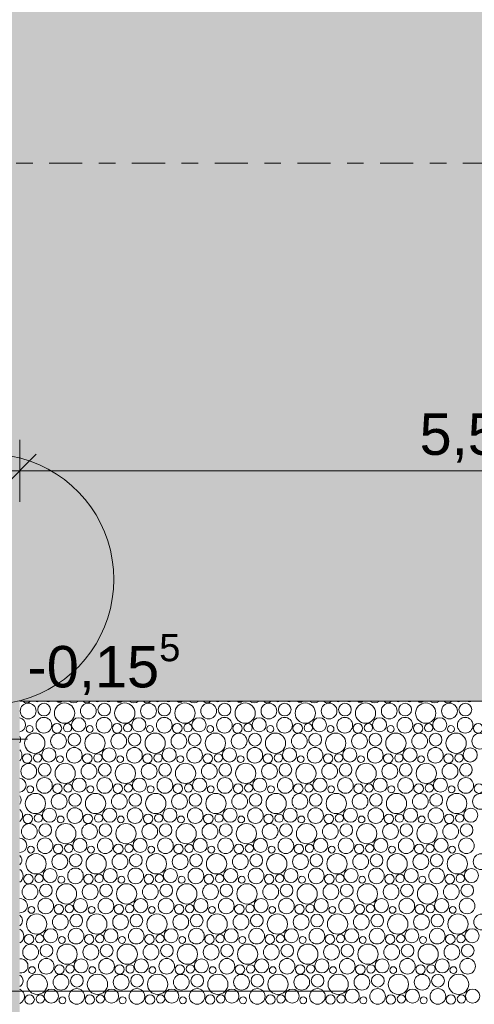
# Model space of a CAD drawing. Header units: metres. Extents: x -167 to 338, y -186 to 508.
# Tile 162 of 256: x 66.66 to 69.41, y 43.92 to 49.87. Entities that reach past the tile are written whole.
import ezdxf

# ---------------------------------------------------------------- set-up
doc = ezdxf.new("R2010")
doc.units = ezdxf.units.M
doc.header["$MEASUREMENT"] = 0
for name, pattern in [('LINE_LT_20', [11, 2, -0.9, 0.1, -0.9, 4, -1, 2, -0.1]), ('Raster', [0.4, 0.2, -0.1, 0, -0.1]), ('Öffnungslinie Tür Fenster', [0.23, 0.15, -0.08])]:
    doc.linetypes.add(name, pattern=pattern)
for name, color, linetype in [('60 Gelände 2D Übersicht', 7, 'Continuous'), ('60 Grenzen', 7, 'Continuous'), ('60 Stellplätze', 7, 'Continuous'), ('94 Genehmigungsplanung Bemaßung', 7, 'Continuous'), ('PB-L-Baugrenze', 7, 'Continuous')]:
    doc.layers.add(name, color=color, linetype=linetype)
doc.styles.add('ERSTELLTER_STIL_1', font='arial.ttf')
doc.dimstyles.new('ERSTELLTER_STIL__1', dxfattribs={"dimtxt": 0.25, "dimasz": 0.19, "dimexe": 0.18, "dimexo": 0.1, "dimgap": 0, "dimtad": 1, "dimtih": 1, "dimtoh": 1, "dimzin": 0, "dimdsep": 46, "dimtxsty": 'ERSTELLTER_STIL_1', "dimblk": 'ARROWHEAD_6', "dimblk1": 'ARROWHEAD_6', "dimblk2": 'ARROWHEAD_6', "dimcen": 0.09, "dimclrd": 7, "dimclre": 7, "dimclrt": 7, "dimazin": 0, "dimtfac": 1, "dimtdec": 4, "dimtmove": 0, "dimatfit": 3, "dimfxl": 1, "dimtolj": 1, "dimtzin": 0, "dimarcsym": 0})

# ---------------------------------------------------------------- blocks, each defined once
blk = doc.blocks.new('*X43', base_point=(27236.1321, 33357.279))
at = {"layer": '60 Gelände 2D Übersicht', "color": 9, "linetype": 'Continuous', "lineweight": 18}
for centre, radius in [((66.7146, 45.6911), 0.0477), ((66.8106, 45.6999), 0.0384), ((66.9347, 45.6786), 0.0612), ((67.0783, 45.6911), 0.0477), ((67.1743, 45.6999), 0.0384), ((67.2984, 45.6786), 0.0612), ((67.442, 45.6911), 0.0477), ((67.538, 45.6999), 0.0384), ((67.6621, 45.6786), 0.0612), ((67.8057, 45.6911), 0.0477), ((67.9017, 45.6999), 0.0384), ((68.0258, 45.6786), 0.0612), ((68.1694, 45.6911), 0.0477), ((68.2654, 45.6999), 0.0384), ((68.3895, 45.6786), 0.0612), ((68.5331, 45.6911), 0.0477), ((68.6291, 45.6999), 0.0384), ((68.7532, 45.6786), 0.0612), ((68.8968, 45.6911), 0.0477), ((68.9928, 45.6999), 0.0384), ((69.1169, 45.6786), 0.0612), ((69.2605, 45.6911), 0.0477), ((69.3565, 45.6999), 0.0384), ((66.8096, 45.6055), 0.0473), ((66.8886, 45.5864), 0.0286), ((66.9524, 45.59), 0.0251), ((67.0198, 45.6077), 0.0426), ((67.1733, 45.6055), 0.0473), ((67.2523, 45.5864), 0.0286), ((67.3161, 45.59), 0.0251), ((67.3835, 45.6077), 0.0426), ((67.537, 45.6055), 0.0473), ((67.616, 45.5864), 0.0286), ((67.6798, 45.59), 0.0251), ((67.7472, 45.6077), 0.0426), ((67.9007, 45.6055), 0.0473), ((67.9797, 45.5864), 0.0286), ((68.0436, 45.59), 0.0251), ((68.1109, 45.6077), 0.0426), ((68.2644, 45.6055), 0.0473), ((68.3434, 45.5864), 0.0286), ((68.4073, 45.59), 0.0251), ((68.4746, 45.6077), 0.0426), ((68.6281, 45.6055), 0.0473), ((68.7071, 45.5864), 0.0286), ((68.771, 45.59), 0.0251), ((68.8383, 45.6077), 0.0426), ((68.9918, 45.6055), 0.0473), ((69.0709, 45.5864), 0.0286), ((69.1347, 45.59), 0.0251), ((69.2021, 45.6077), 0.0426), ((69.3555, 45.6055), 0.0473), ((69.4346, 45.5864), 0.0286), ((66.7547, 45.4966), 0.0612), ((66.7235, 45.5823), 0.0207), ((66.8983, 45.5091), 0.0477), ((66.9943, 45.5179), 0.0384), ((67.1184, 45.4966), 0.0612), ((67.0872, 45.5823), 0.0207), ((67.262, 45.5091), 0.0477), ((67.358, 45.5179), 0.0384), ((67.4821, 45.4966), 0.0612), ((67.4509, 45.5823), 0.0207), ((67.6257, 45.5091), 0.0477), ((67.7217, 45.5179), 0.0384), ((67.8458, 45.4966), 0.0612), ((67.8146, 45.5823), 0.0207), ((67.9894, 45.5091), 0.0477), ((68.0854, 45.5179), 0.0384), ((68.2095, 45.4966), 0.0612), ((68.1783, 45.5823), 0.0207), ((68.3531, 45.5091), 0.0477), ((68.4491, 45.5179), 0.0384), ((68.5732, 45.4966), 0.0612), ((68.542, 45.5823), 0.0207), ((68.7168, 45.5091), 0.0477), ((68.8128, 45.5179), 0.0384), ((68.9369, 45.4966), 0.0612), ((68.9057, 45.5823), 0.0207), ((69.0805, 45.5091), 0.0477), ((69.1765, 45.5179), 0.0384), ((69.3007, 45.4966), 0.0612), ((69.2694, 45.5823), 0.0207), ((69.4442, 45.5091), 0.0477), ((66.7086, 45.4044), 0.0286), ((66.7724, 45.408), 0.0251), ((66.8398, 45.4257), 0.0426), ((66.9933, 45.4235), 0.0473), ((67.0723, 45.4044), 0.0286), ((67.1361, 45.408), 0.0251), ((67.2035, 45.4257), 0.0426), ((67.357, 45.4235), 0.0473), ((67.436, 45.4044), 0.0286), ((67.4998, 45.408), 0.0251), ((67.5672, 45.4257), 0.0426), ((67.7207, 45.4235), 0.0473), ((67.7997, 45.4044), 0.0286), ((67.8636, 45.408), 0.0251), ((67.9309, 45.4257), 0.0426), ((68.0844, 45.4235), 0.0473), ((68.1634, 45.4044), 0.0286), ((68.2273, 45.408), 0.0251), ((68.2946, 45.4257), 0.0426), ((68.4481, 45.4235), 0.0473), ((68.5271, 45.4044), 0.0286), ((68.591, 45.408), 0.0251), ((68.6583, 45.4257), 0.0426), ((68.8118, 45.4235), 0.0473), ((68.8909, 45.4044), 0.0286), ((68.9547, 45.408), 0.0251), ((69.0221, 45.4257), 0.0426), ((69.1755, 45.4235), 0.0473), ((69.2546, 45.4044), 0.0286), ((69.3184, 45.408), 0.0251), ((69.3858, 45.4257), 0.0426), ((66.7183, 45.3271), 0.0477), ((66.8143, 45.3359), 0.0384), ((66.9384, 45.3146), 0.0612), ((66.9072, 45.4003), 0.0207), ((67.082, 45.3271), 0.0477), ((67.178, 45.3359), 0.0384), ((67.3021, 45.3146), 0.0612), ((67.2709, 45.4003), 0.0207), ((67.4457, 45.3271), 0.0477), ((67.5417, 45.3359), 0.0384), ((67.6658, 45.3146), 0.0612), ((67.6346, 45.4003), 0.0207), ((67.8094, 45.3271), 0.0477), ((67.9054, 45.3359), 0.0384), ((68.0295, 45.3146), 0.0612), ((67.9983, 45.4003), 0.0207), ((68.1731, 45.3271), 0.0477), ((68.2691, 45.3359), 0.0384), ((68.3932, 45.3146), 0.0612), ((68.362, 45.4003), 0.0207), ((68.5368, 45.3271), 0.0477), ((68.6328, 45.3359), 0.0384), ((68.7569, 45.3146), 0.0612), ((68.7257, 45.4003), 0.0207), ((68.9005, 45.3271), 0.0477), ((68.9965, 45.3359), 0.0384), ((69.1207, 45.3146), 0.0612), ((69.0894, 45.4003), 0.0207), ((69.2642, 45.3271), 0.0477), ((69.3603, 45.3359), 0.0384), ((66.8133, 45.2415), 0.0473), ((66.8923, 45.2224), 0.0286), ((66.9561, 45.226), 0.0251), ((67.0235, 45.2437), 0.0426), ((67.177, 45.2415), 0.0473), ((67.256, 45.2224), 0.0286), ((67.3198, 45.226), 0.0251), ((67.3872, 45.2437), 0.0426), ((67.5407, 45.2415), 0.0473), ((67.6197, 45.2224), 0.0286), ((67.6836, 45.226), 0.0251), ((67.7509, 45.2437), 0.0426), ((67.9044, 45.2415), 0.0473), ((67.9834, 45.2224), 0.0286), ((68.0473, 45.226), 0.0251), ((68.1146, 45.2437), 0.0426), ((68.2681, 45.2415), 0.0473), ((68.3471, 45.2224), 0.0286), ((68.411, 45.226), 0.0251), ((68.4783, 45.2437), 0.0426), ((68.6318, 45.2415), 0.0473), ((68.7109, 45.2224), 0.0286), ((68.7747, 45.226), 0.0251), ((68.8421, 45.2437), 0.0426), ((68.9955, 45.2415), 0.0473), ((69.0746, 45.2224), 0.0286), ((69.1384, 45.226), 0.0251), ((69.2058, 45.2437), 0.0426), ((69.3592, 45.2415), 0.0473), ((69.4383, 45.2224), 0.0286), ((66.7584, 45.1326), 0.0612), ((66.7272, 45.2183), 0.0207), ((66.902, 45.1451), 0.0477), ((66.998, 45.1539), 0.0384), ((67.1221, 45.1326), 0.0612), ((67.0909, 45.2183), 0.0207), ((67.2657, 45.1451), 0.0477), ((67.3617, 45.1539), 0.0384), ((67.4858, 45.1326), 0.0612), ((67.4546, 45.2183), 0.0207), ((67.6294, 45.1451), 0.0477), ((67.7254, 45.1539), 0.0384), ((67.8495, 45.1326), 0.0612), ((67.8183, 45.2183), 0.0207), ((67.9931, 45.1451), 0.0477), ((68.0891, 45.1539), 0.0384), ((68.2132, 45.1326), 0.0612), ((68.182, 45.2183), 0.0207), ((68.3568, 45.1451), 0.0477), ((68.4528, 45.1539), 0.0384), ((68.5769, 45.1326), 0.0612), ((68.5457, 45.2183), 0.0207), ((68.7205, 45.1451), 0.0477), ((68.8165, 45.1539), 0.0384), ((68.9407, 45.1326), 0.0612), ((68.9094, 45.2183), 0.0207), ((69.0842, 45.1451), 0.0477), ((69.1803, 45.1539), 0.0384), ((69.3044, 45.1326), 0.0612), ((69.2731, 45.2183), 0.0207), ((69.4479, 45.1451), 0.0477), ((66.8435, 45.0617), 0.0426), ((66.997, 45.0596), 0.0473), ((67.2072, 45.0617), 0.0426), ((67.3607, 45.0596), 0.0473), ((67.5709, 45.0617), 0.0426), ((67.7244, 45.0596), 0.0473), ((67.9346, 45.0617), 0.0426), ((68.0881, 45.0596), 0.0473), ((68.2983, 45.0617), 0.0426), ((68.4518, 45.0596), 0.0473), ((68.6621, 45.0617), 0.0426), ((68.8155, 45.0596), 0.0473), ((69.0258, 45.0617), 0.0426), ((69.1792, 45.0596), 0.0473), ((69.3895, 45.0617), 0.0426), ((66.7123, 45.0404), 0.0286), ((66.7761, 45.044), 0.0251), ((66.9109, 45.0363), 0.0207), ((67.076, 45.0404), 0.0286), ((67.1398, 45.044), 0.0251), ((67.2746, 45.0363), 0.0207), ((67.4397, 45.0404), 0.0286), ((67.5036, 45.044), 0.0251), ((67.6383, 45.0363), 0.0207), ((67.8034, 45.0404), 0.0286), ((67.8673, 45.044), 0.0251), ((68.002, 45.0363), 0.0207), ((68.1671, 45.0404), 0.0286), ((68.231, 45.044), 0.0251), ((68.3657, 45.0363), 0.0207), ((68.5309, 45.0404), 0.0286), ((68.5947, 45.044), 0.0251), ((68.7294, 45.0363), 0.0207), ((68.8946, 45.0404), 0.0286), ((68.9584, 45.044), 0.0251), ((69.0931, 45.0363), 0.0207), ((69.2583, 45.0404), 0.0286), ((69.3221, 45.044), 0.0251), ((66.722, 44.9631), 0.0477), ((66.818, 44.9719), 0.0384), ((66.9421, 44.9506), 0.0612), ((67.0857, 44.9631), 0.0477), ((67.1817, 44.9719), 0.0384), ((67.3058, 44.9506), 0.0612), ((67.4494, 44.9631), 0.0477), ((67.5454, 44.9719), 0.0384), ((67.6695, 44.9506), 0.0612), ((67.8131, 44.9631), 0.0477), ((67.9091, 44.9719), 0.0384), ((68.0332, 44.9506), 0.0612), ((68.1768, 44.9631), 0.0477), ((68.2728, 44.9719), 0.0384), ((68.3969, 44.9506), 0.0612), ((68.5405, 44.9631), 0.0477), ((68.6365, 44.9719), 0.0384), ((68.7607, 44.9506), 0.0612), ((68.9042, 44.9631), 0.0477), ((69.0003, 44.9719), 0.0384), ((69.1244, 44.9506), 0.0612), ((69.2679, 44.9631), 0.0477), ((69.364, 44.9719), 0.0384), ((66.817, 44.8776), 0.0473), ((67.0272, 44.8797), 0.0426), ((67.1807, 44.8776), 0.0473), ((67.3909, 44.8797), 0.0426), ((67.5444, 44.8776), 0.0473), ((67.7546, 44.8797), 0.0426), ((67.9081, 44.8776), 0.0473), ((68.1183, 44.8797), 0.0426), ((68.2718, 44.8776), 0.0473), ((68.4821, 44.8797), 0.0426), ((68.6355, 44.8776), 0.0473), ((68.8458, 44.8797), 0.0426), ((68.9992, 44.8776), 0.0473), ((69.2095, 44.8797), 0.0426), ((69.3629, 44.8776), 0.0473), ((66.7309, 44.8543), 0.0207), ((66.896, 44.8584), 0.0286), ((66.9598, 44.862), 0.0251), ((67.0946, 44.8543), 0.0207), ((67.2597, 44.8584), 0.0286), ((67.3236, 44.862), 0.0251), ((67.4583, 44.8543), 0.0207), ((67.6234, 44.8584), 0.0286), ((67.6873, 44.862), 0.0251), ((67.822, 44.8543), 0.0207), ((67.9871, 44.8584), 0.0286), ((68.051, 44.862), 0.0251), ((68.1857, 44.8543), 0.0207), ((68.3509, 44.8584), 0.0286), ((68.4147, 44.862), 0.0251), ((68.5494, 44.8543), 0.0207), ((68.7146, 44.8584), 0.0286), ((68.7784, 44.862), 0.0251), ((68.9131, 44.8543), 0.0207), ((69.0783, 44.8584), 0.0286), ((69.1421, 44.862), 0.0251), ((69.2768, 44.8543), 0.0207), ((66.7621, 44.7686), 0.0612), ((66.9057, 44.7811), 0.0477), ((67.0017, 44.7899), 0.0384), ((67.1258, 44.7686), 0.0612), ((67.2694, 44.7811), 0.0477), ((67.3654, 44.7899), 0.0384), ((67.4895, 44.7686), 0.0612), ((67.6331, 44.7811), 0.0477), ((67.7291, 44.7899), 0.0384), ((67.8532, 44.7686), 0.0612), ((67.9968, 44.7811), 0.0477), ((68.0928, 44.7899), 0.0384), ((68.2169, 44.7686), 0.0612), ((68.3605, 44.7811), 0.0477), ((68.4565, 44.7899), 0.0384), ((68.5807, 44.7686), 0.0612), ((68.7242, 44.7811), 0.0477), ((68.8203, 44.7899), 0.0384), ((68.9444, 44.7686), 0.0612), ((69.0879, 44.7811), 0.0477), ((69.184, 44.7899), 0.0384), ((69.3081, 44.7686), 0.0612), ((69.4516, 44.7811), 0.0477), ((66.8472, 44.6977), 0.0426), ((67.0007, 44.6956), 0.0473), ((67.2109, 44.6977), 0.0426), ((67.3644, 44.6956), 0.0473), ((67.5746, 44.6977), 0.0426), ((67.7281, 44.6956), 0.0473), ((67.9383, 44.6977), 0.0426), ((68.0918, 44.6956), 0.0473), ((68.3021, 44.6977), 0.0426), ((68.4555, 44.6956), 0.0473), ((68.6658, 44.6977), 0.0426), ((68.8192, 44.6956), 0.0473), ((69.0295, 44.6977), 0.0426), ((69.1829, 44.6956), 0.0473), ((69.3932, 44.6977), 0.0426), ((66.716, 44.6765), 0.0286), ((66.7798, 44.68), 0.0251), ((66.9146, 44.6723), 0.0207), ((67.0797, 44.6765), 0.0286), ((67.1436, 44.68), 0.0251), ((67.2783, 44.6723), 0.0207), ((67.4434, 44.6765), 0.0286), ((67.5073, 44.68), 0.0251), ((67.642, 44.6723), 0.0207), ((67.8071, 44.6765), 0.0286), ((67.871, 44.68), 0.0251), ((68.0057, 44.6723), 0.0207), ((68.1709, 44.6765), 0.0286), ((68.2347, 44.68), 0.0251), ((68.3694, 44.6723), 0.0207), ((68.5346, 44.6765), 0.0286), ((68.5984, 44.68), 0.0251), ((68.7331, 44.6723), 0.0207), ((68.8983, 44.6765), 0.0286), ((68.9621, 44.68), 0.0251), ((69.0968, 44.6723), 0.0207), ((69.262, 44.6765), 0.0286), ((69.3258, 44.68), 0.0251), ((66.7257, 44.5991), 0.0477), ((66.8217, 44.6079), 0.0384), ((66.9458, 44.5866), 0.0612), ((67.0894, 44.5991), 0.0477), ((67.1854, 44.6079), 0.0384), ((67.3095, 44.5866), 0.0612), ((67.4531, 44.5991), 0.0477), ((67.5491, 44.6079), 0.0384), ((67.6732, 44.5866), 0.0612), ((67.8168, 44.5991), 0.0477), ((67.9128, 44.6079), 0.0384), ((68.0369, 44.5866), 0.0612), ((68.1805, 44.5991), 0.0477), ((68.2765, 44.6079), 0.0384), ((68.4007, 44.5866), 0.0612), ((68.5442, 44.5991), 0.0477), ((68.6403, 44.6079), 0.0384), ((68.7644, 44.5866), 0.0612), ((68.9079, 44.5991), 0.0477), ((69.004, 44.6079), 0.0384), ((69.1281, 44.5866), 0.0612), ((69.2716, 44.5991), 0.0477), ((69.3677, 44.6079), 0.0384), ((66.8207, 44.5136), 0.0473), ((67.0309, 44.5157), 0.0426), ((67.1844, 44.5136), 0.0473), ((67.3946, 44.5157), 0.0426), ((67.5481, 44.5136), 0.0473), ((67.7583, 44.5157), 0.0426), ((67.9118, 44.5136), 0.0473), ((68.1221, 44.5157), 0.0426), ((68.2755, 44.5136), 0.0473), ((68.4858, 44.5157), 0.0426), ((68.6392, 44.5136), 0.0473), ((68.8495, 44.5157), 0.0426), ((69.0029, 44.5136), 0.0473), ((69.2132, 44.5157), 0.0426), ((69.3667, 44.5136), 0.0473), ((66.7346, 44.4903), 0.0207), ((66.8997, 44.4945), 0.0286), ((66.9636, 44.498), 0.0251), ((67.0983, 44.4903), 0.0207), ((67.2634, 44.4945), 0.0286), ((67.3273, 44.498), 0.0251), ((67.462, 44.4903), 0.0207), ((67.6271, 44.4945), 0.0286), ((67.691, 44.498), 0.0251), ((67.8257, 44.4903), 0.0207), ((67.9909, 44.4945), 0.0286), ((68.0547, 44.498), 0.0251), ((68.1894, 44.4903), 0.0207), ((68.3546, 44.4945), 0.0286), ((68.4184, 44.498), 0.0251), ((68.5531, 44.4903), 0.0207), ((68.7183, 44.4945), 0.0286), ((68.7821, 44.498), 0.0251), ((68.9168, 44.4903), 0.0207), ((69.082, 44.4945), 0.0286), ((69.1458, 44.498), 0.0251), ((69.2805, 44.4903), 0.0207), ((66.7658, 44.4047), 0.0612), ((66.9094, 44.4171), 0.0477), ((67.0054, 44.4259), 0.0384), ((67.1295, 44.4047), 0.0612), ((67.2731, 44.4171), 0.0477), ((67.3691, 44.4259), 0.0384), ((67.4932, 44.4047), 0.0612), ((67.6368, 44.4171), 0.0477), ((67.7328, 44.4259), 0.0384), ((67.8569, 44.4047), 0.0612), ((68.0005, 44.4171), 0.0477), ((68.0965, 44.4259), 0.0384), ((68.2207, 44.4047), 0.0612), ((68.3642, 44.4171), 0.0477), ((68.4603, 44.4259), 0.0384), ((68.5844, 44.4047), 0.0612), ((68.7279, 44.4171), 0.0477), ((68.824, 44.4259), 0.0384), ((68.9481, 44.4047), 0.0612), ((69.0916, 44.4171), 0.0477), ((69.1877, 44.4259), 0.0384), ((69.3118, 44.4047), 0.0612), ((69.4553, 44.4171), 0.0477), ((66.8509, 44.3337), 0.0426), ((67.0044, 44.3316), 0.0473), ((67.2146, 44.3337), 0.0426), ((67.3681, 44.3316), 0.0473), ((67.5783, 44.3337), 0.0426), ((67.7318, 44.3316), 0.0473), ((67.9421, 44.3337), 0.0426), ((68.0955, 44.3316), 0.0473), ((68.3058, 44.3337), 0.0426), ((68.4592, 44.3316), 0.0473), ((68.6695, 44.3337), 0.0426), ((68.8229, 44.3316), 0.0473), ((69.0332, 44.3337), 0.0426), ((69.1867, 44.3316), 0.0473), ((69.3969, 44.3337), 0.0426), ((66.7197, 44.3125), 0.0286), ((66.7836, 44.316), 0.0251), ((66.9183, 44.3083), 0.0207), ((67.0834, 44.3125), 0.0286), ((67.1473, 44.316), 0.0251), ((67.282, 44.3083), 0.0207), ((67.4471, 44.3125), 0.0286), ((67.511, 44.316), 0.0251), ((67.6457, 44.3083), 0.0207), ((67.8109, 44.3125), 0.0286), ((67.8747, 44.316), 0.0251), ((68.0094, 44.3083), 0.0207), ((68.1746, 44.3125), 0.0286), ((68.2384, 44.316), 0.0251), ((68.3731, 44.3083), 0.0207), ((68.5383, 44.3125), 0.0286), ((68.6021, 44.316), 0.0251), ((68.7368, 44.3083), 0.0207), ((68.902, 44.3125), 0.0286), ((68.9658, 44.316), 0.0251), ((69.1005, 44.3083), 0.0207), ((69.2657, 44.3125), 0.0286), ((69.3295, 44.316), 0.0251), ((66.7294, 44.2351), 0.0477), ((66.8254, 44.2439), 0.0384), ((66.9495, 44.2227), 0.0612), ((67.0931, 44.2351), 0.0477), ((67.1891, 44.2439), 0.0384), ((67.3132, 44.2227), 0.0612), ((67.4568, 44.2351), 0.0477), ((67.5528, 44.2439), 0.0384), ((67.6769, 44.2227), 0.0612), ((67.8205, 44.2351), 0.0477), ((67.9165, 44.2439), 0.0384), ((68.0407, 44.2227), 0.0612), ((68.1842, 44.2351), 0.0477), ((68.2803, 44.2439), 0.0384), ((68.4044, 44.2227), 0.0612), ((68.5479, 44.2351), 0.0477), ((68.644, 44.2439), 0.0384), ((68.7681, 44.2227), 0.0612), ((68.9116, 44.2351), 0.0477), ((69.0077, 44.2439), 0.0384), ((69.1318, 44.2227), 0.0612), ((69.2753, 44.2351), 0.0477), ((69.3714, 44.2439), 0.0384), ((66.8244, 44.1496), 0.0473), ((67.0346, 44.1517), 0.0426), ((67.1881, 44.1496), 0.0473), ((67.3983, 44.1517), 0.0426), ((67.5518, 44.1496), 0.0473), ((67.7621, 44.1517), 0.0426), ((67.9155, 44.1496), 0.0473), ((68.1258, 44.1517), 0.0426), ((68.2792, 44.1496), 0.0473), ((68.4895, 44.1517), 0.0426), ((68.6429, 44.1496), 0.0473), ((68.8532, 44.1517), 0.0426), ((69.0067, 44.1496), 0.0473), ((69.2169, 44.1517), 0.0426), ((69.3704, 44.1496), 0.0473), ((66.7383, 44.1263), 0.0207), ((66.9034, 44.1305), 0.0286), ((66.9673, 44.134), 0.0251), ((67.102, 44.1263), 0.0207), ((67.2671, 44.1305), 0.0286), ((67.331, 44.134), 0.0251), ((67.4657, 44.1263), 0.0207), ((67.6309, 44.1305), 0.0286), ((67.6947, 44.134), 0.0251), ((67.8294, 44.1263), 0.0207), ((67.9946, 44.1305), 0.0286), ((68.0584, 44.134), 0.0251), ((68.1931, 44.1263), 0.0207), ((68.3583, 44.1305), 0.0286), ((68.4221, 44.134), 0.0251), ((68.5568, 44.1263), 0.0207), ((68.722, 44.1305), 0.0286), ((68.7858, 44.134), 0.0251), ((68.9205, 44.1263), 0.0207), ((69.0857, 44.1305), 0.0286), ((69.1495, 44.134), 0.0251), ((69.2843, 44.1263), 0.0207), ((66.7695, 44.0407), 0.0612), ((66.9131, 44.0531), 0.0477), ((67.0091, 44.0619), 0.0384), ((67.1332, 44.0407), 0.0612), ((67.2768, 44.0531), 0.0477), ((67.3728, 44.0619), 0.0384), ((67.4969, 44.0407), 0.0612), ((67.6405, 44.0531), 0.0477), ((67.7365, 44.0619), 0.0384), ((67.8607, 44.0407), 0.0612), ((68.0042, 44.0531), 0.0477), ((68.1003, 44.0619), 0.0384), ((68.2244, 44.0407), 0.0612), ((68.3679, 44.0531), 0.0477), ((68.464, 44.0619), 0.0384), ((68.5881, 44.0407), 0.0612), ((68.7316, 44.0531), 0.0477), ((68.8277, 44.0619), 0.0384), ((68.9518, 44.0407), 0.0612), ((69.0953, 44.0531), 0.0477), ((69.1914, 44.0619), 0.0384), ((69.3155, 44.0407), 0.0612), ((66.8546, 43.9697), 0.0426), ((67.0081, 43.9676), 0.0473), ((67.2183, 43.9697), 0.0426), ((67.3718, 43.9676), 0.0473), ((67.5821, 43.9697), 0.0426), ((67.7355, 43.9676), 0.0473), ((67.9458, 43.9697), 0.0426), ((68.0992, 43.9676), 0.0473), ((68.3095, 43.9697), 0.0426), ((68.4629, 43.9676), 0.0473), ((68.6732, 43.9697), 0.0426), ((68.8267, 43.9676), 0.0473), ((69.0369, 43.9697), 0.0426), ((69.1904, 43.9676), 0.0473), ((69.4006, 43.9697), 0.0426), ((66.7234, 43.9485), 0.0286), ((66.7873, 43.952), 0.0251), ((66.922, 43.9443), 0.0207), ((67.0871, 43.9485), 0.0286), ((67.151, 43.952), 0.0251), ((67.2857, 43.9443), 0.0207), ((67.4509, 43.9485), 0.0286), ((67.5147, 43.952), 0.0251), ((67.6494, 43.9443), 0.0207), ((67.8146, 43.9485), 0.0286), ((67.8784, 43.952), 0.0251), ((68.0131, 43.9443), 0.0207), ((68.1783, 43.9485), 0.0286), ((68.2421, 43.952), 0.0251), ((68.3768, 43.9443), 0.0207), ((68.542, 43.9485), 0.0286), ((68.6058, 43.952), 0.0251), ((68.7405, 43.9443), 0.0207), ((68.9057, 43.9485), 0.0286), ((68.9695, 43.952), 0.0251), ((69.1043, 43.9443), 0.0207), ((69.2694, 43.9485), 0.0286), ((69.3332, 43.952), 0.0251)]:
    blk.add_circle(centre, radius, dxfattribs=at)
for centre, radius, start, end in [((66.7049, 45.7684), 0.0286, 219.8614, 320.1386), ((66.7687, 45.772), 0.0251, 240.71496, 299.28504), ((66.8361, 45.7897), 0.0426, 248.53068, 291.46932), ((66.9035, 45.7643), 0.0207, 223.29112, 316.70888), ((66.9896, 45.7875), 0.0473, 232.29866, 307.70134), ((67.0686, 45.7684), 0.0286, 219.8614, 320.1386), ((67.1324, 45.772), 0.0251, 240.71496, 299.28504), ((67.1998, 45.7897), 0.0426, 248.53068, 291.46932), ((67.2672, 45.7643), 0.0207, 223.29112, 316.70888), ((67.3533, 45.7875), 0.0473, 232.29866, 307.70134), ((67.4323, 45.7684), 0.0286, 219.8614, 320.1386), ((67.4961, 45.772), 0.0251, 240.71496, 299.28504), ((67.5635, 45.7897), 0.0426, 248.53068, 291.46932), ((67.6309, 45.7643), 0.0207, 223.29112, 316.70888), ((67.717, 45.7875), 0.0473, 232.29866, 307.70134), ((67.796, 45.7684), 0.0286, 219.8614, 320.1386), ((67.8598, 45.772), 0.0251, 240.71496, 299.28504), ((67.9272, 45.7897), 0.0426, 248.53068, 291.46932), ((67.9946, 45.7643), 0.0207, 223.29112, 316.70888), ((68.0807, 45.7875), 0.0473, 232.29866, 307.70134), ((68.1597, 45.7684), 0.0286, 219.8614, 320.1386), ((68.2236, 45.772), 0.0251, 240.71496, 299.28504), ((68.2909, 45.7897), 0.0426, 248.53068, 291.46932), ((68.3583, 45.7643), 0.0207, 223.29112, 316.70888), ((68.4444, 45.7875), 0.0473, 232.29866, 307.70134), ((68.5234, 45.7684), 0.0286, 219.8614, 320.1386), ((68.5873, 45.772), 0.0251, 240.71496, 299.28504), ((68.6546, 45.7897), 0.0426, 248.53068, 291.46932), ((68.722, 45.7643), 0.0207, 223.29112, 316.70888), ((68.8081, 45.7875), 0.0473, 232.29866, 307.70134), ((68.8871, 45.7684), 0.0286, 219.8614, 320.1386), ((68.951, 45.772), 0.0251, 240.71496, 299.28504), ((69.0183, 45.7897), 0.0426, 248.53068, 291.46932), ((69.0857, 45.7643), 0.0207, 223.29112, 316.70888), ((69.1718, 45.7875), 0.0473, 232.29866, 307.70134), ((69.2509, 45.7684), 0.0286, 219.8614, 320.1386), ((69.3147, 45.772), 0.0251, 240.71496, 299.28504), ((69.3821, 45.7897), 0.0426, 248.53068, 291.46932), ((66.6561, 45.6077), 0.0426, 280.38985, 79.61015), ((66.6306, 45.5179), 0.0384, 329.88443, 30.11557), ((66.6296, 45.4235), 0.0473, 316.29003, 43.70997), ((66.6598, 45.2437), 0.0426, 275.34845, 84.65155), ((66.6343, 45.1539), 0.0384, 320.20598, 39.79402), ((66.6333, 45.0596), 0.0473, 310.12645, 49.87355), ((66.6635, 44.8797), 0.0426, 270.34836, 89.65164), ((66.638, 44.7899), 0.0384, 312.19728, 47.80272), ((66.637, 44.6956), 0.0473, 304.47916, 55.52084), ((66.6672, 44.5157), 0.0426, 265.35093, 94.64907), ((66.6417, 44.4259), 0.0384, 305.10108, 54.89892), ((66.6407, 44.3316), 0.0473, 299.19189, 60.80811), ((66.6709, 44.1517), 0.0426, 260.31769, 99.68231), ((66.6454, 44.0619), 0.0384, 298.57807, 61.42193), ((66.6444, 43.9676), 0.0473, 294.165, 65.835)]:
    blk.add_arc(centre, radius, start, end, dxfattribs=at)
blk = doc.blocks.new('*D448', base_point=(27236.1321, 33357.279))
at = {"layer": '94 Genehmigungsplanung Bemaßung', "color": 7, "linetype": 'Continuous', "lineweight": 13}
for p, q in [((58.1625, 46.9539), (58.1625, 47.3289)), ((66.6638, 46.9539), (66.6638, 47.3289)), ((58.2625, 47.2414), (58.0625, 47.0414)), ((66.7638, 47.2414), (66.5638, 47.0414)), ((58.1625, 47.1414), (66.6638, 47.1414))]:
    blk.add_line(p, q, dxfattribs=at)
at = {"layer": '94 Genehmigungsplanung Bemaßung', "color": 7, "lineweight": 13, "insert": (62.0795, 47.1914), "char_height": 0.25, "attachment_point": 7, "style": 'ERSTELLTER_STIL_1'}
blk.add_mtext('\\A1;{\\pql;\\fArial|b0|i0|c0|p0;\\W1.000000;8,50}', dxfattribs=at)
blk = doc.blocks.new('ARROWHEAD_6')
at = {"color": 0, "linetype": 'Continuous', "lineweight": 0}
for p, q in [((-0.5, -0.5), (0.5, 0.5)), ((0, 0), (-1, 0))]:
    blk.add_line(p, q, dxfattribs=at)
blk = doc.blocks.new('*D449', base_point=(27236.1321, 33357.279))
at = {"layer": '94 Genehmigungsplanung Bemaßung', "color": 7, "linetype": 'Continuous', "lineweight": 13}
for p, q in [((66.6638, 46.9539), (66.6638, 47.3289)), ((72.1629, 46.9539), (72.1629, 47.3289)), ((66.7638, 47.2414), (66.5638, 47.0414)), ((72.2629, 47.2414), (72.0629, 47.0414)), ((66.6638, 47.1414), (72.1629, 47.1414))]:
    blk.add_line(p, q, dxfattribs=at)
at = {"layer": '94 Genehmigungsplanung Bemaßung', "color": 7, "lineweight": 13, "insert": (69.0797, 47.1914), "char_height": 0.25, "attachment_point": 7, "style": 'ERSTELLTER_STIL_1'}
blk.add_mtext('\\A1;{\\pql;\\fArial|b0|i0|c0|p0;\\W1.000000;5,50}', dxfattribs=at)
blk = doc.blocks.new('Standard-Rastermarker_151')
at = {"layer": '60 Grenzen', "color": 7, "linetype": 'Raster', "lineweight": 13}
blk.add_line((1, 0), (204.9035, 0), dxfattribs=at)

msp = doc.modelspace()

# ---------------------------------------------------------------- hatches: boundary and pattern name
at = {"layer": '60 Gelände 2D Übersicht', "linetype": 'Continuous', "lineweight": 18, "true_color": 0x6d7e00}
msp.add_hatch(color=66, dxfattribs=at).paths.add_polyline_path([(2.009, 59.5109), (17.3411, 43.9997), (58.1625, 43.9997), (58.1625, 45.7491), (101.6703, 45.7491), (121.7062, 59.5109)])
at = {"layer": '60 Gelände 2D Übersicht', "linetype": 'Continuous', "lineweight": 0, "true_color": 0xe0f2cc}
msp.add_hatch(color=254, dxfattribs=at).paths.add_polyline_path([(64.3586, 46.9594, -0.560067), (65.8868, 46.9594, -2.844228), (65.8868, 46.0131, -0.547905), (64.3586, 46.0131, -2.85936)])
at = {"layer": '60 Gelände 2D Übersicht', "linetype": 'Continuous', "lineweight": 18}
h = msp.add_hatch(dxfattribs=at)
h.set_pattern_fill('Mörtel_0001', color=8, style=0, pattern_type=2)
h.set_pattern_definition([(45, (27236.1321, 33357.62905), (-0.11136931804, 0.11136931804), [0, -0.105, 0, -0.1575]), (110, (27236.4821, 33357.62905), (0.1480015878, 0.0538681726), [0, -0.077, 0, -0.133])])
h.paths.add_polyline_path([(58.1615, 45.7496), (66.6638, 45.7501), (66.663, 37.5001), (77.6619, 37.5142), (77.6627, 45.7491), (84.1676, 45.7491), (84.1668, 37.4991), (95.1657, 37.4991), (95.1665, 45.7491), (101.6703, 45.7491), (101.6703, 14.5263), (95.1658, 14.3351), (95.1689, 36.0142), (84.17, 36.0153), (84.1681, 14.0509), (77.6707, 13.994), (77.6638, 36.0132), (66.6649, 35.9991), (66.6638, 13.8829), (59.5867, 13.8829), (59.5867, 23.1797), (59.5867, 37.3459), (58.1625, 37.3459), (58.1625, 28.2047)])

# ---------------------------------------------------------------- linework, layer by layer
at = {"layer": '60 Gelände 2D Übersicht', "color": 7, "linetype": 'Continuous', "lineweight": 13, "flags": 128}
msp.add_lwpolyline([(64.3586, 46.9594, -0.560067), (65.8868, 46.9594, -2.844228), (65.8868, 46.0131, -0.547905), (64.3586, 46.0131, -2.85936)], format="xyb", close=True, dxfattribs=at)
at = {"layer": '60 Stellplätze', "color": 7, "linetype": 'Continuous', "lineweight": 13}
msp.add_line((66.6638, 45.7501), (77.6627, 45.7501), dxfattribs=at)
at = {"layer": '94 Genehmigungsplanung Bemaßung', "color": 7, "linetype": 'Continuous', "lineweight": 13}
msp.add_line((66.1105, 45.5206), (66.7105, 45.5206), dxfattribs=at)
at = {"layer": 'PB-L-Baugrenze', "color": 5, "linetype": 'LINE_LT_20', "lineweight": 18, "flags": 128}
for points in [[(7.3338, 20.3952), (7.3398, 43.9997), (98.611, 43.9997), (104.6642, 44.0001), (104.6656, 24.0001)], [(7.3338, 20.3952), (7.3398, 43.9997), (98.611, 43.9997), (104.8412, 44.0001), (104.8426, 24.0001)]]:
    msp.add_lwpolyline(points, dxfattribs=at)

# ---------------------------------------------------------------- block references
at = {"layer": '60 Gelände 2D Übersicht', "color": 9, "linetype": 'Öffnungslinie Tür Fenster', "lineweight": 18}
msp.add_blockref('*X43', (27236.1321, 33357.279), dxfattribs=at)
at = {"layer": '60 Grenzen', "color": 7, "linetype": 'Continuous', "lineweight": 18}
msp.add_blockref('Standard-Rastermarker_151', (2.3419, 48.9991), dxfattribs=at)

# ---------------------------------------------------------------- texts
at = {"layer": '94 Genehmigungsplanung Bemaßung', "color": 7, "lineweight": 13, "insert": (66.7105, 45.7606), "char_height": 0.25, "attachment_point": 7, "style": 'ERSTELLTER_STIL_1'}
msp.add_mtext('\\A1;{\\pql;\\fArial|b0|i0|c0|p0;\\W1.000000;-0,15\\fArial|b0|i0|c0|p0;\\W1.000000;\\A1{\\H.66x;\\S5^  ;}}', dxfattribs=at)

# ---------------------------------------------------------------- dimensions: what is measured, and where the dimension line sits
at = {"layer": '94 Genehmigungsplanung Bemaßung', "color": 7, "linetype": 'Continuous', "lineweight": 13}
for base, p1, p2, picture, middle in [((66.6638, 47.1414), (58.1625, 43.9997), (66.6638, 45.7501), '*D448', (62.4031, 47.3164)), ((72.1629, 47.1414), (66.6638, 45.7501), (72.1629, 45.7491), '*D449', (69.4034, 47.3164))]:
    dim = msp.add_linear_dim(base=base, p1=p1, p2=p2, dimstyle='ERSTELLTER_STIL__1', dxfattribs=at)
    dim.commit()
    dim.dimension.update_dxf_attribs({"geometry": picture, "text_midpoint": middle, "dimtype": 160})

doc.saveas('drawing.dxf')
